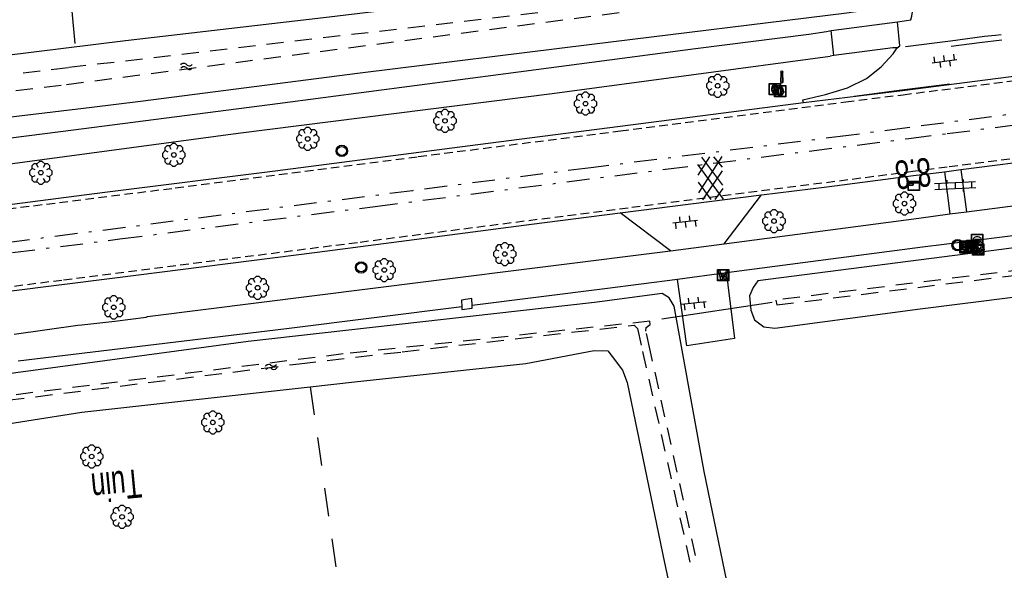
# Model space of a CAD drawing. Extents: x 99796 to 103543, y 406299 to 407646.
# Tile 81 of 85: x 103185 to 103272, y 406736 to 406785. Entities that reach past the tile are written whole.
import ezdxf
from ezdxf.enums import TextEntityAlignment as Align

# ---------------------------------------------------------------- set-up
doc = ezdxf.new("R2010")
doc.units = 0
for name, pattern in [('As', [4.25, 2, -1, 0.25, -1]), ('Cult-sch', [4.5, 2.5, -2]), ('Mi-knt-strp', [1.15, 0.75, -0.4]), ('Slootbodem', [2.5, 1.5, -1])]:
    doc.linetypes.add(name, pattern=pattern)
for name, color, linetype in [('1101', 252, 'CONTINUOUS'), ('1103', 252, 'CONTINUOUS'), ('1104', 252, 'CONTINUOUS'), ('1110', 252, 'CONTINUOUS'), ('1201', 252, 'As'), ('1207', 252, 'Mi-knt-strp'), ('1209', 252, 'CONTINUOUS'), ('1211', 252, 'CONTINUOUS'), ('1404', 252, 'CONTINUOUS'), ('1406', 252, 'Slootbodem'), ('1605', 252, 'CONTINUOUS'), ('2005', 252, 'Raster'), ('2010', 252, 'Cult-sch'), ('2201', 252, 'CONTINUOUS'), ('2401', 252, 'CONTINUOUS'), ('2901', 252, 'CONTINUOUS'), ('3001', 252, 'CONTINUOUS'), ('3201', 252, 'CONTINUOUS'), ('3202', 252, 'CONTINUOUS'), ('3203', 252, 'CONTINUOUS'), ('3301', 252, 'CONTINUOUS'), ('4401', 252, 'CONTINUOUS'), ('4406', 252, 'CONTINUOUS'), ('4413', 252, 'CONTINUOUS'), ('4501', 252, 'CONTINUOUS'), ('4601', 252, 'CONTINUOUS')]:
    doc.layers.add(name, color=color, linetype=linetype)
doc.linetypes.add('Raster', pattern='A,4,-1,[1,dgnlstyle.shx,S=0.004,R=0,X=0,Y=0],-1', length=6)

# ---------------------------------------------------------------- blocks, each defined once
blk = doc.blocks.new('BOOM', base_point=(97503.821083, 403507.602474))
at = {"layer": '2901'}
for points in [[(97503.491578, 403508.39797, 0), (97503.202364, 403508.39797, 0), (97503.025588, 403508.221193, 0), (97503.025588, 403507.931979, 0)], [(97504.071083, 403508.102474, 0), (97504.196083, 403508.352474, 0), (97503.946083, 403508.602474, 0), (97503.696083, 403508.602474, 0), (97503.446083, 403508.352474, 0), (97503.571083, 403508.102474, 0)], [(97504.616578, 403507.931979, 0), (97504.616578, 403508.221193, 0), (97504.439801, 403508.39797, 0), (97504.150588, 403508.39797, 0)], [(97503.321083, 403507.852474, 0), (97503.071083, 403507.977474, 0), (97502.821083, 403507.727474, 0), (97502.821083, 403507.477474, 0), (97503.071083, 403507.227474, 0), (97503.321083, 403507.352474, 0)], [(97503.025588, 403507.27297, 0), (97503.025588, 403506.983756, 0), (97503.202364, 403506.806979, 0), (97503.491578, 403506.806979, 0)], [(97504.150588, 403506.806979, 0), (97504.439801, 403506.806979, 0), (97504.616578, 403506.983756, 0), (97504.616578, 403507.27297, 0)], [(97504.321083, 403507.352474, 0), (97504.571083, 403507.227474, 0), (97504.821083, 403507.477474, 0), (97504.821083, 403507.727474, 0), (97504.571083, 403507.977474, 0), (97504.321083, 403507.852474, 0)], [(97503.571083, 403507.102474, 0), (97503.446083, 403506.852474, 0), (97503.696083, 403506.602474, 0), (97503.946083, 403506.602474, 0), (97504.196083, 403506.852474, 0), (97504.071083, 403507.102474, 0)]]:
    blk.add_polyline3d(points, dxfattribs=at)
blk.add_circle((97503.821083, 403507.602474), 0.2, dxfattribs=at)
blk.add_circle((97503.821083, 403507.602474), 0.2, dxfattribs=at)
blk = doc.blocks.new('WATERSYMBOOL', base_point=(97503.821083, 403517.176353))
at = {"layer": '4601'}
for points in [[(97503.321083, 403517.326353, 0), (97503.383583, 403517.388853, 0), (97503.508583, 403517.451353, 0), (97503.633583, 403517.451353, 0), (97503.758583, 403517.388853, 0), (97503.821083, 403517.326353, 0), (97503.883583, 403517.263853, 0), (97504.008583, 403517.201353, 0), (97504.133583, 403517.201353, 0), (97504.258583, 403517.263853, 0), (97504.321083, 403517.326353, 0)], [(97503.321083, 403517.026353, 0), (97503.383583, 403517.088853, 0), (97503.508583, 403517.151353, 0), (97503.633583, 403517.151353, 0), (97503.758583, 403517.088853, 0), (97503.821083, 403517.026353, 0), (97503.883583, 403516.963853, 0), (97504.008583, 403516.901353, 0), (97504.133583, 403516.901353, 0), (97504.258583, 403516.963853, 0), (97504.321083, 403517.026353, 0)]]:
    blk.add_polyline3d(points, dxfattribs=at)
blk = doc.blocks.new('OV6', base_point=(97503.821083, 403517.176353))
at = {"layer": '4413'}
for points in [[(97503.852333, 403517.176353, 0), (97503.852333, 403517.207603, 0)], [(97503.977333, 403517.176353, 0), (97503.977333, 403517.207603, 0)], [(97504.102333, 403517.176353, 0), (97504.102333, 403517.207603, 0)], [(97503.821083, 403517.176353, 0), (97504.133583, 403517.176353, 0)], [(97503.914833, 403517.176353, 0), (97503.914833, 403517.145103, 0)], [(97504.039833, 403517.176353, 0), (97504.039833, 403517.145103, 0)]]:
    blk.add_polyline3d(points, dxfattribs=at)
blk = doc.blocks.new('VERKEERSBORD', base_point=(97503.821083, 403507.602474))
at = {"layer": '2401'}
for radius in [0.5, 0.5, 0.4, 0.4]:
    blk.add_circle((97503.821083, 403507.602474), radius, dxfattribs=at)
blk = doc.blocks.new('WATERLEIDINGSPUT', base_point=(97500.879966, 403507.602474))
at = {"layer": '3201'}
for points in [[(97500.379966, 403508.102474, 0), (97501.379966, 403508.102474, 0), (97501.379966, 403507.102474, 0), (97500.379966, 403507.102474, 0)], [(97501.179966, 403508.002474, 0), (97501.279966, 403508.002474, 0), (97501.079966, 403507.202474, 0), (97500.979966, 403507.202474, 0), (97500.879966, 403507.602474, 0), (97500.779966, 403507.202474, 0), (97500.679966, 403507.202474, 0), (97500.479966, 403508.002474, 0), (97500.579966, 403508.002474, 0), (97500.730071, 403507.412221, 0), (97500.804607, 403507.702474, 0), (97500.956617, 403507.702474, 0), (97500.804607, 403507.702474, 0), (97500.956617, 403507.702474, 0), (97501.030105, 403507.412657, 0)], [(97500.956617, 403507.702474, 0), (97501.030105, 403507.412657, 0), (97501.179966, 403508.002474, 0), (97501.279966, 403508.002474, 0), (97501.079966, 403507.202474, 0), (97500.979966, 403507.202474, 0), (97500.879966, 403507.602474, 0), (97500.779966, 403507.202474, 0), (97500.679966, 403507.202474, 0), (97500.479966, 403508.002474, 0), (97500.579966, 403508.002474, 0), (97500.730071, 403507.412221, 0), (97500.804607, 403507.702474, 0)]]:
    blk.add_polyline3d(points, close=True, dxfattribs=at)
for points in [[(97500.416612, 403507.165485, 0), (97500.416612, 403508.044589, 0)], [(97500.438212, 403508.066188, 0), (97501.317777, 403508.066188, 0)], [(97501.339377, 403508.044589, 0), (97501.339377, 403507.165485, 0)], [(97501.317777, 403507.143885, 0), (97500.438212, 403507.143885, 0)]]:
    blk.add_polyline3d(points, dxfattribs=at)
for centre, start, end in [((97500.438212, 403508.044589), 90, 180), ((97501.317777, 403508.044589), 0, 90), ((97500.438212, 403507.165485), 180, 270), ((97501.317777, 403507.165485), 270, 0)]:
    blk.add_arc(centre, 0.0216, start, end, dxfattribs=at)
blk = doc.blocks.new('GV4', base_point=(106423.199838, 404577.892233))
at = {"layer": '4401'}
for points in [[(106423.199838, 404577.923483, 0), (106423.293588, 404577.985983, 0)], [(106423.199838, 404577.829733, 0), (106423.449838, 404577.985983, 0)], [(106423.199838, 404577.985983, 0), (106423.512338, 404577.798483, 0)], [(106423.262338, 404577.798483, 0), (106423.574838, 404577.985983, 0)], [(106423.324838, 404577.985983, 0), (106423.574838, 404577.829733, 0)], [(106423.481088, 404577.985983, 0), (106423.574838, 404577.923483, 0)], [(106423.199838, 404577.892233, 0), (106423.356088, 404577.798483, 0)], [(106423.418588, 404577.798483, 0), (106423.574838, 404577.892233, 0)]]:
    blk.add_polyline3d(points, dxfattribs=at)
blk = doc.blocks.new('821', base_point=(97500.879966, 403507.602474))
at = {"layer": '3203'}
blk.add_circle((97500.879966, 403507.602474), 0.5, dxfattribs=at)
blk = doc.blocks.new('HECTOMETERPAAL', base_point=(97500.879966, 403507.602474))
at = {"layer": '2201'}
blk.add_polyline3d([(97501.379966, 403508.002474, 0), (97501.379966, 403507.202474, 0), (97500.379966, 403507.202474, 0), (97500.379966, 403508.002474, 0)], close=True, dxfattribs=at)
blk.add_polyline3d([(97501.379966, 403508.002474, 0), (97501.379966, 403507.202474, 0), (97500.379966, 403507.202474, 0), (97500.379966, 403508.002474, 0)], close=True, dxfattribs=at)
for points in [[(97500.387999, 403507.279814, 0), (97500.387999, 403507.920491, 0)], [(97500.387999, 403507.920491, 0), (97500.387999, 403507.279814, 0)], [(97500.407999, 403507.279814, 0), (97500.407999, 403507.820491, 0)], [(97500.407999, 403507.279814, 0), (97500.407999, 403507.820491, 0)], [(97500.437999, 403507.679814, 0), (97500.437999, 403507.820491, 0)], [(97500.437999, 403507.679814, 0), (97500.437999, 403507.820491, 0)], [(97500.437999, 403507.820491, 0), (97500.437999, 403507.679814, 0)], [(97500.459598, 403507.99209, 0), (97500.979966, 403507.99209, 0), (97501.298012, 403507.99209, 0)], [(97501.298012, 403507.99209, 0), (97500.979966, 403507.99209, 0), (97500.459598, 403507.99209, 0)], [(97500.459598, 403507.87209, 0), (97501.298012, 403507.87209, 0)], [(97500.459598, 403507.87209, 0), (97501.298012, 403507.87209, 0)], [(97500.459598, 403507.84209, 0), (97500.798012, 403507.84209, 0)], [(97500.459598, 403507.84209, 0), (97500.798012, 403507.84209, 0)], [(97500.798012, 403507.84209, 0), (97500.459598, 403507.84209, 0)], [(97500.798012, 403507.658214, 0), (97500.459598, 403507.658214, 0)], [(97500.798012, 403507.658214, 0), (97500.459598, 403507.658214, 0)], [(97500.459598, 403507.658214, 0), (97500.798012, 403507.658214, 0)], [(97500.819612, 403507.820491, 0), (97500.819612, 403507.679814, 0)], [(97500.819612, 403507.820491, 0), (97500.819612, 403507.679814, 0)], [(97500.819612, 403507.679814, 0), (97500.819612, 403507.820491, 0)], [(97501.349612, 403507.820491, 0), (97501.349612, 403507.279814, 0)], [(97501.349612, 403507.820491, 0), (97501.349612, 403507.279814, 0)], [(97501.369612, 403507.920491, 0), (97501.369612, 403507.279814, 0)], [(97501.369612, 403507.279814, 0), (97501.369612, 403507.920491, 0)], [(97501.298012, 403507.228214, 0), (97500.979966, 403507.228214, 0), (97500.459598, 403507.228214, 0)], [(97501.298012, 403507.228214, 0), (97500.979966, 403507.228214, 0), (97500.459598, 403507.228214, 0)], [(97501.298012, 403507.208214, 0), (97500.979966, 403507.208214, 0), (97500.459598, 403507.208214, 0)], [(97500.459598, 403507.208214, 0), (97500.979966, 403507.208214, 0), (97501.298012, 403507.208214, 0)]]:
    blk.add_polyline3d(points, dxfattribs=at)
for centre, radius, start, end in [((97500.459598, 403507.920491), 0.0716, 90, 180), ((97500.459598, 403507.920491), 0.0716, 90, 180), ((97500.459598, 403507.279814), 0.0716, 180, 270), ((97500.459598, 403507.279814), 0.0716, 180, 270), ((97500.459598, 403507.820491), 0.0516, 90, 180), ((97500.459598, 403507.820491), 0.0516, 90, 180), ((97500.459598, 403507.279814), 0.0516, 180, 270), ((97500.459598, 403507.279814), 0.0516, 180, 270), ((97500.459598, 403507.820491), 0.0216, 90, 180), ((97500.459598, 403507.820491), 0.0216, 90, 180), ((97500.459598, 403507.820491), 0.0216, 90, 180), ((97500.459598, 403507.679814), 0.0216, 180.000004, 270), ((97500.459598, 403507.679814), 0.0216, 180.000004, 270), ((97500.459598, 403507.679814), 0.0216, 180.000004, 270), ((97500.798012, 403507.820491), 0.0216, 0, 90), ((97500.798012, 403507.820491), 0.0216, 0, 90), ((97500.798012, 403507.820491), 0.0216, 0, 90), ((97500.798012, 403507.679814), 0.0216, 270.000004, 0), ((97500.798012, 403507.679814), 0.0216, 270.000004, 0), ((97500.798012, 403507.679814), 0.0216, 270.000004, 0), ((97501.298012, 403507.920491), 0.0716, 0, 90), ((97501.298012, 403507.920491), 0.0716, 0, 90), ((97501.298012, 403507.820491), 0.0516, 0, 90), ((97501.298012, 403507.820491), 0.0516, 0, 90), ((97501.298012, 403507.279814), 0.0716, 270, 0), ((97501.298012, 403507.279814), 0.0516, 270.000003, 0), ((97501.298012, 403507.279814), 0.0516, 270.000003, 0), ((97501.298012, 403507.279814), 0.0716, 270, 0)]:
    blk.add_arc(centre, radius, start, end, dxfattribs=at)
blk = doc.blocks.new('IMG-BRANDKRAAN-_OF_PUT', base_point=(97500.879966, 403507.602474))
at = {"layer": '3202'}
blk.add_polyline3d([(97500.379966, 403508.102474, 0), (97501.379966, 403508.102474, 0), (97501.379966, 403507.102474, 0), (97500.379966, 403507.102474, 0)], close=True, dxfattribs=at)
for points in [[(97500.416612, 403507.165485, 0), (97500.416612, 403508.044589, 0)], [(97500.438212, 403508.066188, 0), (97501.317777, 403508.066188, 0)], [(97500.686014, 403507.647112, 0), (97501.064867, 403507.647112, 0)], [(97501.064867, 403507.570218, 0), (97500.686014, 403507.570218, 0)], [(97501.339377, 403508.044589, 0), (97501.339377, 403507.165485, 0)], [(97501.317777, 403507.143885, 0), (97500.438212, 403507.143885, 0)]]:
    blk.add_polyline3d(points, dxfattribs=at)
for centre, radius, start, end in [((97500.438212, 403508.044589), 0.0216, 90, 180), ((97500.729891, 403507.603433), 0.220693, 151.888112, 235.200633), ((97500.861966, 403507.458026), 0.411039, 88.615315, 142.645462), ((97500.874768, 403507.858815), 0.513782, 238.188568, 271.964555), ((97500.692137, 403507.608665), 0.038931, 99.048842, 260.951158), ((97500.888723, 403507.458258), 0.411032, 38.321444, 92.345755), ((97500.867946, 403507.861437), 0.51668, 272.710601, 302.730871), ((97501.05858, 403507.608665), 0.038957, 279.287799, 80.712201), ((97501.018321, 403507.605867), 0.220693, 305.766514, 29.079035), ((97501.317777, 403508.044589), 0.0216, 0, 90), ((97500.438212, 403507.165485), 0.0216, 180, 270), ((97501.317777, 403507.165485), 0.0216, 270, 0)]:
    blk.add_arc(centre, radius, start, end, dxfattribs=at)
blk = doc.blocks.new('PAALTJE', base_point=(97500.879966, 403507.602474))
at = {"layer": '3001'}
for points in [[(97500.929966, 403508.552474, 0), (97500.979966, 403508.552474, 0), (97500.979966, 403508.502474, 0), (97500.929966, 403508.502474, 0), (97500.979966, 403507.602474, 0), (97500.779966, 403507.602474, 0), (97500.829966, 403508.502474, 0), (97500.779966, 403508.502474, 0), (97500.779966, 403508.552474, 0), (97500.829966, 403508.552474, 0)], [(97500.829966, 403508.552474, 0), (97500.779966, 403508.552474, 0), (97500.779966, 403508.502474, 0), (97500.829966, 403508.502474, 0), (97500.779966, 403507.602474, 0), (97500.979966, 403507.602474, 0), (97500.929966, 403508.502474, 0), (97500.979966, 403508.502474, 0), (97500.979966, 403508.552474, 0), (97500.929966, 403508.552474, 0)]]:
    blk.add_polyline3d(points, dxfattribs=at)
blk.add_arc((97500.879966, 403508.552474), 0.05, 0, 180, dxfattribs=at)
blk.add_arc((97500.879966, 403508.552474), 0.05, 0, 180, dxfattribs=at)
blk = doc.blocks.new('GASPUT', base_point=(97500.879966, 403507.602474))
at = {"layer": '3301'}
blk.add_polyline3d([(97500.379966, 403508.102474, 0), (97501.379966, 403508.102474, 0), (97501.379966, 403507.102474, 0), (97500.379966, 403507.102474, 0)], close=True, dxfattribs=at)
for points in [[(97500.416612, 403507.165485, 0), (97500.416612, 403508.044589, 0)], [(97500.438212, 403508.066188, 0), (97501.317777, 403508.066188, 0)], [(97501.148938, 403507.502474, 0), (97501.179966, 403507.502474, 0), (97501.179966, 403507.602474, 0), (97500.979966, 403507.602474, 0), (97500.979966, 403507.502474, 0), (97501.049417, 403507.502474, 0)], [(97501.049417, 403507.502474, 0), (97500.979966, 403507.502474, 0), (97500.979966, 403507.602474, 0), (97501.179966, 403507.602474, 0), (97501.179966, 403507.502474, 0), (97501.148938, 403507.502474, 0)], [(97501.050629, 403507.702474, 0), (97501.152878, 403507.702474, 0)], [(97501.152878, 403507.702474, 0), (97501.050629, 403507.702474, 0)], [(97501.339377, 403508.044589, 0), (97501.339377, 403507.165485, 0)], [(97501.317777, 403507.143885, 0), (97500.438212, 403507.143885, 0)]]:
    blk.add_polyline3d(points, dxfattribs=at)
for centre, radius, start, end in [((97500.438212, 403508.044589), 0.0216, 90, 180), ((97501.038654, 403507.618755), 0.450575, 128.409316, 182.433627), ((97501.038654, 403507.618755), 0.450575, 128.409316, 182.433627), ((97501.038953, 403507.589425), 0.450583, 178.703187, 232.733334), ((97501.038953, 403507.589425), 0.450583, 178.703187, 232.733334), ((97501.038654, 403507.618755), 0.350575, 129.825959, 182.965949), ((97501.038654, 403507.618755), 0.350575, 129.825959, 182.965949), ((97501.038953, 403507.589425), 0.350583, 178.170876, 231.316684), ((97501.038953, 403507.589425), 0.350583, 178.170876, 231.316684), ((97500.876627, 403507.760573), 0.241925, 35.854386, 119.166907), ((97500.876627, 403507.760573), 0.241925, 35.854386, 119.166907), ((97500.87978, 403507.444399), 0.241925, 241.975984, 325.288505), ((97500.87978, 403507.444399), 0.241925, 241.975984, 325.288505), ((97500.876627, 403507.760573), 0.141925, 36.833809, 116.128084), ((97500.876627, 403507.760573), 0.141925, 36.833809, 116.128084), ((97500.87978, 403507.444399), 0.141925, 245.014883, 324.324171), ((97500.87978, 403507.444399), 0.141925, 245.014883, 324.324171), ((97500.596723, 403507.595302), 0.466387, 13.284829, 32.465637), ((97500.596723, 403507.595302), 0.466387, 13.284829, 32.465637), ((97500.787106, 403507.522782), 0.263095, 322.227463, 355.573103), ((97500.787106, 403507.522782), 0.263095, 322.227463, 355.573103), ((97500.596723, 403507.595302), 0.566387, 10.907297, 32.818743), ((97500.596723, 403507.595302), 0.566387, 10.907297, 32.818743), ((97500.791261, 403507.520317), 0.358122, 323.368241, 357.144228), ((97500.791261, 403507.520317), 0.358122, 323.368241, 357.144228), ((97501.317777, 403508.044589), 0.0216, 0, 90), ((97500.438212, 403507.165485), 0.0216, 180, 270), ((97501.317777, 403507.165485), 0.0216, 270, 0)]:
    blk.add_arc(centre, radius, start, end, dxfattribs=at)
blk = doc.blocks.new('OV2', base_point=(97503.821083, 403517.176353))
at = {"layer": '4406'}
for points in [[(97503.852333, 403517.020103, 0), (97503.852333, 403517.332603, 0)], [(97503.914833, 403517.301353, 0), (97503.852333, 403517.301353, 0)], [(97503.914833, 403517.020103, 0), (97503.914833, 403517.332603, 0)], [(97503.821083, 403517.238853, 0), (97503.852333, 403517.238853, 0)], [(97503.946083, 403517.238853, 0), (97503.914833, 403517.238853, 0)], [(97503.821083, 403517.113853, 0), (97503.852333, 403517.113853, 0)], [(97503.914833, 403517.176353, 0), (97503.852333, 403517.176353, 0)], [(97503.946083, 403517.113853, 0), (97503.914833, 403517.113853, 0)], [(97503.914833, 403517.051353, 0), (97503.852333, 403517.051353, 0)]]:
    blk.add_polyline3d(points, dxfattribs=at)

msp = doc.modelspace()

# ---------------------------------------------------------------- linework, layer by layer
at = {"layer": '1101'}
for points in [[(103263.821, 406784.592, 0.407), (103263.897, 406784.92, 0.397), (103264.012, 406785.678, 0.371), (103263.947031, 406786.234757, 0.358385)], [(103262.602, 406782.146, 0.473), (103262.830894, 406782.306845, 0.403871), (103262.627517, 406784.431495, 0.388943)], [(103279.898, 406780.513, 0.551), (103263.081056, 406778.361492, 0.521517)], [(103263.081056, 406778.361492, 0.521517), (103254.376, 406777.294, 0.58)], [(103268.214227, 406771.432944, 0.509314), (103276.036964, 406772.428714, 0.514794), (103290.128619, 406774.251126, 0.459794), (103312.351839, 406777.070798, 0.407544), (103317.757607, 406777.759604, 0.412267)], [(103254.376, 406777.294, 0.58), (103241.890953, 406775.699891, 0.509019), (103225.736976, 406773.60069, 0.511494), (103207.910717, 406771.306656, 0.49912), (103192.930207, 406769.429855, 0.513969), (103177.266107, 406767.386906, 0.49912), (103172.184811, 406766.73796, 0.503593)], [(103250.681148, 406769.201867, 0.502257), (103256.408782, 406769.929789, 0.501044), (103264.037297, 406770.901005, 0.506388)], [(103264.037297, 406770.901005, 0.506388), (103266.772912, 406771.249287, 0.508305)], [(103266.772912, 406771.249287, 0.508305), (103268.214227, 406771.432944, 0.509314)], [(103238.247991, 406767.621599, 0.504891), (103250.681148, 406769.201867, 0.502257)], [(103179.559023, 406760.132276, 0.532669), (103193.808631, 406761.926375, 0.440544), (103211.591677, 406764.171608, 0.451545), (103230.443136, 406766.629554, 0.506544), (103238.247991, 406767.621599, 0.504891)]]:
    msp.add_polyline3d(points, dxfattribs=at)
at = {"layer": '1103'}
msp.add_polyline3d([(103257.026, 406781.463, 0.406), (103256.812, 406783.665, 0.374)], dxfattribs=at)
at = {"layer": '1104'}
for points in [[(103256.812, 406783.665, 0.374), (103262.627517, 406784.431495, 0.388943)], [(103262.627517, 406784.431495, 0.388943), (103263.428, 406784.537, 0.391), (103263.821, 406784.592, 0.407)], [(103163.194378, 406771.518137, 0.4481), (103167.831809, 406772.092693, 0.450994), (103189.022005, 406774.776392, 0.438894), (103191.985205, 406775.157238, 0.437485), (103208.10853, 406777.229496, 0.429819), (103228.18263, 406779.89196, 0.438894), (103244.879008, 406782.075353, 0.420745), (103254.846022, 406783.341952, 0.426794), (103256.395, 406783.571, 0.375)], [(103256.395, 406783.571, 0.375), (103256.812, 406783.665, 0.374)], [(103262.602, 406782.146, 0.473), (103262.233, 406782.124, 0.438), (103257.026, 406781.463, 0.406)], [(103171.778009, 406770.308651, 0.485011), (103179.981098, 406771.32044, 0.470794), (103204.664872, 406774.632223, 0.498019), (103232.261822, 406778.131016, 0.491969), (103256.702, 406781.414, 0.41)], [(103257.026, 406781.463, 0.406), (103256.702, 406781.414, 0.41)], [(103268.701495, 406767.727025, 0.273837), (103283.632086, 406769.645922, 0.265), (103305.365429, 406772.362776, 0.464744), (103316.287235, 406773.684509, 0.453744), (103322.176547, 406774.429567, 0.457174)], [(103309.528056, 406770.226119, 0.381761), (103295.937837, 406768.506728, 0.384994), (103274.624706, 406765.83942, 0.382988), (103266.725973, 406764.850728, 0.382244), (103264.844341, 406764.604545, 0.385366)], [(103264.514975, 406767.174215, 0.306853), (103267.242298, 406767.534427, 0.286546)], [(103267.242298, 406767.534427, 0.286546), (103268.701495, 406767.727025, 0.273837)], [(103247.39954, 406764.913686, 0.434292), (103264.514975, 406767.174215, 0.306853)], [(103242.681832, 406764.290445, 0.469419), (103247.39954, 406764.913686, 0.434292)], [(103196.687, 406758.53, 0.478), (103221.166045, 406761.601158, 0.283), (103242.681832, 406764.290445, 0.469419)], [(103264.844341, 406764.604545, 0.385366), (103247.589157, 406762.346961, 0.413994)], [(103247.589157, 406762.346961, 0.413994), (103243.281231, 406761.783324, 0.421143)], [(103243.281231, 406761.783324, 0.421143), (103236.891241, 406760.947369, 0.431744), (103225.232945, 406759.480748, 0.378827)], [(103224.321511, 406759.366089, 0.360329), (103208.916173, 406757.428087, 0.437244), (103185.311, 406754.601, 0.338)], [(103190.563, 406757.747, 0.473), (103190.898, 406757.778, 0.472), (103193.822, 406758.118, 0.557), (103196.566, 406758.475, 0.531), (103196.687, 406758.53, 0.478)], [(103184.966, 406756.976, 0.526), (103190.563, 406757.747, 0.473)]]:
    msp.add_polyline3d(points, dxfattribs=at)
at = {"layer": '1110'}
for points in [[(103254.376, 406777.294, 0.58), (103254.315, 406777.571, 0.545), (103256.295, 406778.041, 0.579), (103258.236, 406778.611, 0.56), (103259.898, 406779.437, 0.53), (103261.198, 406780.47, 0.516), (103262.245, 406781.613, 0.492), (103262.602, 406782.146, 0.473)], [(103266.772912, 406771.249287, 0.508305), (103267.242298, 406767.534427, 0.286546)], [(103268.214227, 406771.432944, 0.509314), (103268.701495, 406767.727025, 0.273837)], [(103247.39954, 406764.913686, 0.434292), (103250.681148, 406769.201867, 0.502257)], [(103242.681832, 406764.290445, 0.469419), (103238.247991, 406767.621599, 0.504891)], [(103247.589157, 406762.346961, 0.413994), (103247.717907, 406761.309766, 0.330883)], [(103243.428847, 406760.738193, 0.341623), (103243.281231, 406761.783324, 0.421143)], [(103247.717907, 406761.309766, 0.330883), (103248.302922, 406756.596975, -0.046756), (103244.104893, 406755.951755, -0.022556), (103243.428847, 406760.738193, 0.341623)], [(103225.232945, 406759.480748, 0.378827), (103225.209305, 406760.090222, 0.4171), (103224.301165, 406759.958459, 0.4051), (103224.321511, 406759.366089, 0.360329)], [(103224.321511, 406759.366089, 0.360329), (103224.329795, 406759.124895, 0.3421), (103225.241424, 406759.262145, 0.3651)], [(103225.241424, 406759.262145, 0.3651), (103225.232945, 406759.480748, 0.378827)]]:
    msp.add_polyline3d(points, dxfattribs=at)
at = {"layer": '1201'}
for points in [[(103073.101402, 406750.553064, 0.59812), (103100.323216, 406753.639095, 0.606919), (103117.272169, 406755.628772, 0.620119), (103144.439221, 406758.968495, 0.611319), (103164.462161, 406761.545249, 0.611319), (103167.936117, 406761.992313, 0.611319), (103194.238902, 406765.332408, 0.613519), (103216.690854, 406768.199764, 0.611319), (103242.219896, 406771.459021, 0.580519), (103263.618716, 406774.166726, 0.536824), (103267.000154, 406774.594598, 0.52992), (103294.529305, 406778.107174, 0.492519), (103318.070159, 406781.106778, 0.52992), (103344.757394, 406784.525104, 0.494719), (103362.857193, 406786.860256, 0.521821), (103371.755318, 406788.00825, 0.535144), (103386.065275, 406789.854877, 0.573644), (103407.503949, 406792.556085, 0.544769), (103427.241282, 406794.992797, 0.43642), (103462.105682, 406799.042881, 0.516158), (103476.29963, 406800.691746, 0.54862), (103512.098179, 406804.77541, 0.53102), (103532.201861, 406807.068386, 0.536309)], [(103329.59509, 406783.526354, 0.615719), (103316.168771, 406781.834327, 0.644319), (103298.209519, 406779.544391, 0.657519), (103279.337943, 406777.167283, 0.657519), (103263.498287, 406775.106299, 0.657519), (103258.337364, 406774.434783, 0.657519), (103235.6686, 406771.594621, 0.626719), (103219.985501, 406769.577749, 0.631119), (103203.163207, 406767.426394, 0.580519), (103183.643431, 406764.918901, 0.615719), (103167.68466, 406762.901284, 0.611319), (103164.343964, 406762.475031, 0.610046), (103150.362433, 406760.691069, 0.604719), (103128.636167, 406757.969, 0.593719), (103109.492273, 406755.660437, 0.578319), (103093.706728, 406753.836908, 0.569519)]]:
    msp.add_polyline3d(points, dxfattribs=at)
at = {"layer": '1207'}
for points in [[(103087.070868, 406755.976714, 0.551919), (103109.947876, 406758.658551, 0.639919), (103122.188807, 406760.149785, 0.617919), (103140.439377, 406762.389057, 0.593169), (103163.339854, 406765.291058, 0.606919), (103163.975631, 406765.372492, 0.605858), (103179.816068, 406767.401435, 0.57942), (103199.117915, 406769.819893, 0.584919), (103220.49363, 406772.571765, 0.576669), (103238.262148, 406774.835251, 0.568419), (103258.090378, 406777.38037, 0.535419), (103263.125182, 406778.017226, 0.536917), (103276.582719, 406779.71948, 0.540919), (103300.108672, 406782.706417, 0.571169), (103315.512747, 406784.704663, 0.560169), (103333.923132, 406787.051223, 0.524419)], [(103072.480396, 406747.518815, 0.544494), (103095.896081, 406750.167869, 0.554394), (103123.828307, 406753.498279, 0.497469), (103143.713907, 406755.965911, 0.522219), (103164.831028, 406758.643593, 0.4919), (103171.294839, 406759.463214, 0.482619), (103189.299167, 406761.744954, 0.475194), (103215.379179, 406765.067168, 0.485094), (103239.271329, 406768.124886, 0.472719), (103263.988203, 406771.284034, 0.485134), (103267.193497, 406771.693714, 0.486744), (103290.076465, 406774.610616, 0.484544), (103315.648721, 406777.861305, 0.504344), (103340.004296, 406780.969314, 0.510944)]]:
    msp.add_polyline3d(points, dxfattribs=at)
at = {"layer": '1209'}
msp.add_polyline3d([(103263.328, 406782.248, 0.462), (103267.29, 406782.745, 0.46), (103270.288, 406783.148, 0.466), (103271.262, 406783.25, 0.452), (103271.759, 406783.295, 0.448)], dxfattribs=at)
at = {"layer": '1211'}
for points in [[(103271.82, 406782.822, 0.467), (103269.854, 406782.581, 0.485), (103267.357, 406782.24, 0.498)], [(103267.234, 406778.947, 0.57), (103262.791, 406778.37, 0.575), (103258.829, 406777.852, 0.563)]]:
    msp.add_polyline3d(points, dxfattribs=at)
at = {"layer": '1404'}
for points in [[(103181.198151, 406781.106033, -0.184), (103194.739953, 406782.789119, -0.274), (103212.154941, 406784.813069, -0.4), (103235.75689, 406787.627898, -0.37), (103248.080895, 406788.64304, -0.373), (103248.636708, 406788.669862, -0.370583), (103257.045061, 406789.077036, -0.334), (103257.767022, 406789.96291, -0.331), (103257.915662, 406790.333949, -0.32787), (103258.193941, 406791.029833, -0.322), (103257.146017, 406802.995838, 0.061), (103257.851959, 406803.651117, 0.07), (103259.358839, 406803.915985, 0.07), (103260.489092, 406803.774052, 0.07), (103261.037827, 406802.429967, 0.07), (103262.19304, 406791.219078, 0.091), (103262.207569, 406790.552996, 0.100508), (103262.276114, 406787.437163, 0.145), (103261.889056, 406786.325164, 0.145), (103261.287049, 406785.92097, 0.148)], [(103261.287049, 406785.92097, 0.148), (103258.978114, 406785.289161, 0.178), (103258.179121, 406785.191056, 0.177277), (103235.756145, 406782.437824, 0.157), (103215.379924, 406779.906862, 0.163), (103196.053118, 406777.413897, 0.16), (103191.784449, 406776.902793, 0.124969), (103176.069171, 406775.021143, -0.004), (103150.251638, 406771.870937, 0.29018)], [(103309.671134, 406769.079326, 0.054362), (103309.443132, 406769.049876, 0.049), (103289.227099, 406766.755097, 0.049), (103271.790133, 406764.401086, 0.07), (103250.343912, 406761.659715, 0.127)], [(103250.343912, 406761.659715, 0.127), (103249.948011, 406761.072166, 0.085), (103249.61795, 406760.343127, 0.019), (103249.749825, 406759.069078, 0.001), (103250.072063, 406758.214869, -0.1), (103250.887901, 406757.61696, -0.136), (103251.857967, 406757.507064, -0.211), (103264.626027, 406759.181954, -0.265), (103289.537043, 406762.33504, -0.265), (103319.345326, 406765.96906, 0.056369)], [(103241.928161, 406760.538207, -0.031), (103236.000896, 406759.763844, 0.016), (103205.547021, 406756.307893, 0.025), (103178.761066, 406752.705909, 0.144644)], [(103266.853006, 406640.223004, -0.679), (103264.836878, 406649.741866, -0.682), (103260.840014, 406669.127159, -0.559), (103255.285979, 406696.265154, -0.403), (103249.81688, 406724.631004, -0.358), (103245.63487, 406744.895093, -0.253), (103243.635134, 406755.891778, -0.180357), (103242.992149, 406759.427823, -0.157), (103242.561133, 406760.172881, -0.046), (103241.928161, 406760.538207, -0.031)], [(103210.996375, 406752.348654, -0.499615), (103214.87403, 406752.781905, -0.52), (103229.962946, 406754.400917, -0.379), (103235.962153, 406755.518876, -0.469), (103237.162814, 406755.509935, -0.478), (103237.545774, 406755.005159, -0.459435), (103238.461823, 406753.797047, -0.415), (103238.87086, 406752.71187, -0.427), (103242.143155, 406736.865975, -0.283), (103246.780024, 406715.531983, -0.448), (103250.091062, 406699.277796, -0.54285)], [(103178.543136, 406748.754121, -0.142981), (103178.908587, 406748.433374, -0.145755), (103179.889456, 406748.453491, 0.047844), (103181.207091, 406748.57717, -0.103), (103190.905885, 406750.103049, -0.394), (103210.996375, 406752.348654, -0.499615)]]:
    msp.add_polyline3d(points, dxfattribs=at)
at = {"layer": '1406'}
for points in [[(103258.954, 406788.63, -1.916), (103259.396923, 406789.466227, -1.898965), (103259.327812, 406790.390378, -1.883672), (103258.43, 406802.396, -1.685), (103259.021, 406802.51, -1.786), (103260.234017, 406790.450984, -1.801906), (103260.47, 406788.105, -1.805), (103189.075837, 406778.830136, -1.636), (103149.704, 406774.094, -1.77), (103149.522, 406775.137, -1.787), (103165.889, 406777.505, -1.669), (103189.775, 406780.425, -1.761), (103257.856797, 406788.365011, -1.913419)], [(103251.928, 406759.96, -1.837), (103252.011, 406759.535, -1.865), (103321.01, 406768.109, -1.684), (103321.036, 406768.496, -1.641)]]:
    msp.add_polyline3d(points, close=True, dxfattribs=at)
msp.add_polyline3d([(103244.885, 406737.503, -1.872), (103240.890254, 406755.554325, -2.018854), (103240.516917, 406757.241348, -2.032579), (103240.543958, 406757.549606, -2.036343), (103240.896905, 406757.820288, -2.037719), (103240.842, 406758.1, -2.04), (103213.9, 406755.23, -1.906), (103179.234, 406750.916, -1.658), (103179.388, 406750.543, -1.64), (103210.004, 406754.367, -1.839), (103219.078662, 406755.413034, -1.88211), (103239.474, 406757.764, -1.979), (103239.765199, 406757.452261, -1.978491), (103240.213583, 406755.457222, -1.975165), (103244.416, 406736.759, -1.944)], dxfattribs=at)
at = {"layer": '1605'}
msp.add_polyline3d([(103251.602412, 406759.759747, -0.915081), (103241.902129, 406758.288629, -0.915081)], dxfattribs=at)
at = {"layer": '2005'}
msp.add_polyline3d([(103190.309838, 406782.517173, -0.166), (103188.75602, 406799.190827, -0.154), (103187.752054, 406808.913835, -0.217)], dxfattribs=at)
at = {"layer": '2010'}
msp.add_polyline3d([(103210.996375, 406752.348654, -0.499615), (103215.052099, 406723.65386, -0.229), (103217.63, 406700.411029, -0.151), (103187.157125, 406694.981046, -0.025), (103189.267129, 406686.912067, 0.199), (103210.848109, 406691.523977, -0.172), (103244.706155, 406697.976925, -0.244), (103250.091062, 406699.277796, -0.54285)], dxfattribs=at)

# ---------------------------------------------------------------- block references
at = {"layer": '2201'}
msp.add_blockref('HECTOMETERPAAL', (103264.067233, 406770.008765, 0.481794), dxfattribs=at)
at = {"layer": '2401'}
for p in [(103213.771643, 406773.076189, -0.5357), (103267.92832, 406764.787291, 0.3215), (103215.47, 406762.833, 0.283)]:
    msp.add_blockref('VERKEERSBORD', p, dxfattribs=at)
at = {"layer": '2901'}
for p in [(103246.8251, 406778.801941, 0.298), (103235.195116, 406777.230986, 0.313), (103222.845034, 406775.71293, 0.313), (103210.770995, 406774.128936, 0.313), (103198.996843, 406772.721894, 0.316), (103187.296823, 406771.1569, 0.316), (103263.246179, 406768.444143, 0.385), (103251.777128, 406766.907089, 0.385), (103228.099928, 406764.009185, 0.391), (103217.499987, 406762.602143, 0.394), (103206.360997, 406761.046089, 0.394), (103193.712146, 406759.326868, 0.4), (103202.420012, 406749.21196, -0.361), (103191.774995, 406746.213101, -0.208), (103194.44491, 406740.914993, -0.208)]:
    msp.add_blockref('BOOM', p, dxfattribs=at)
at = {"layer": '3001'}
msp.add_blockref('PAALTJE', (103252.46483, 406779.100268, 0.4526), dxfattribs=at)
at = {"layer": '3201'}
for p in [(103269.103826, 406764.643975, 0.15), (103269.736008, 406764.42083, 0.15), (103247.309, 406762.164, 0.374)]:
    msp.add_blockref('WATERLEIDINGSPUT', p, dxfattribs=at)
at = {"layer": '3202'}
for p in [(103269.651, 406765.266, 0.4), (103268.60799, 406764.582135, 0.15), (103268.689, 406764.658, 0.315), (103269.198, 406764.719, 0.297)]:
    msp.add_blockref('IMG-BRANDKRAAN-_OF_PUT', p, dxfattribs=at)
at = {"layer": '3203'}
for p in [(103269.739, 406764.661, 0.311), (103269.744, 406764.41, 0.23)]:
    msp.add_blockref('821', p, dxfattribs=at)
at = {"layer": '3301'}
for p in [(103251.848, 406778.493, 0.472), (103252.328, 406778.32, 0.49)]:
    msp.add_blockref('GASPUT', p, dxfattribs=at)
at = {"layer": '4401', "xscale": 10, "yscale": 11.5, "zscale": 10, "rotation": 271.714928}
msp.add_blockref('GV4', (103246.107981, 406772.538982, 0.266), dxfattribs=at)
at = {"layer": '4406', "xscale": 8.5, "yscale": 11.5, "zscale": 8.5, "rotation": 92.66845499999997}
msp.add_blockref('OV2', (103267.730684, 406769.472696, 0.511494), dxfattribs=at)
at = {"layer": '4413', "yscale": 16}
for p, xscale, zscale, rotation in [((103265.698911, 406780.825891, -0.941), 7.000000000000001, 7.000000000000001, 7.352378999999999), ((103245.056704, 406766.946949, 0.404), 7, 7, 186.149556), ((103245.823369, 406759.795882, 0.404), 7, 7, 186.149583)]:
    msp.add_blockref('OV6', p, dxfattribs=dict(at, xscale=xscale, zscale=zscale, rotation=rotation))
at = {"layer": '4601'}
for p, rotation in [((103200.114057, 406780.511849, -0.112), 1.272174), ((103207.566873, 406754.095815, -0.091), 10.463408)]:
    msp.add_blockref('WATERSYMBOOL', p, dxfattribs=dict(at, rotation=rotation))

# ---------------------------------------------------------------- texts
at = {"layer": '4501', "width": 0.68}
for s, rotation, p in [('8.8', 185.710576, (103264.014334, 406771.080159, 0.28)), ('Tuin', 185.440305, (103193.950192, 406743.613593, -0.208))]:
    msp.add_text(s, height=2.5, rotation=rotation, dxfattribs=at).set_placement(p, align=Align.MIDDLE)

doc.saveas('drawing.dxf')
